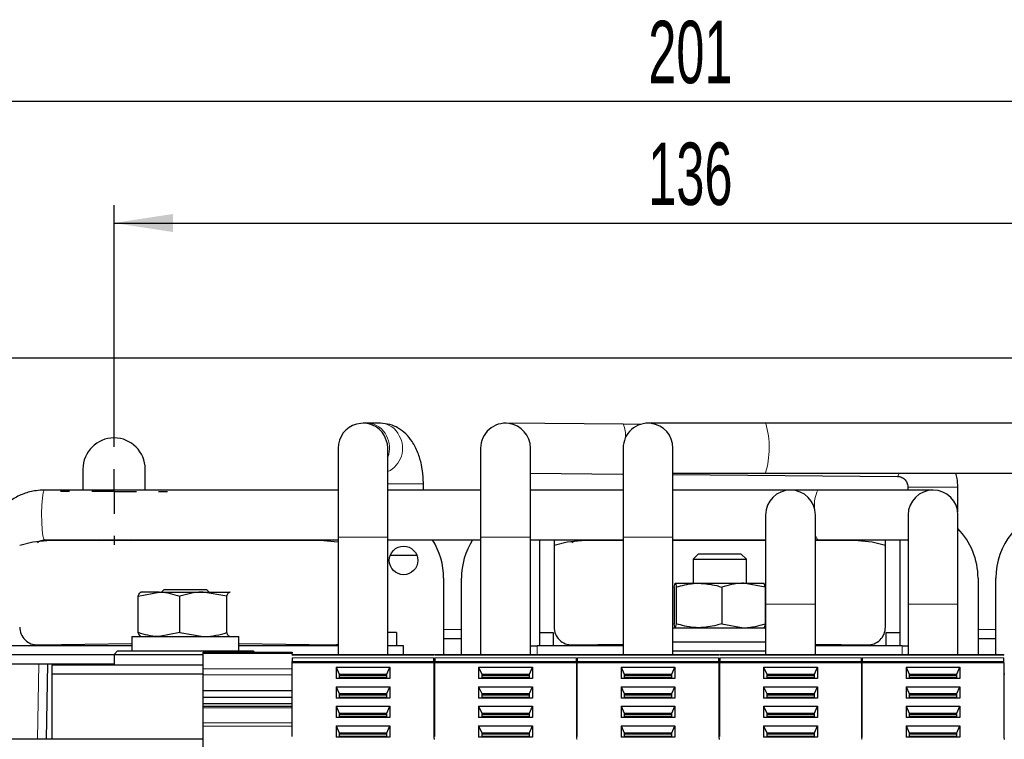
# Model space of a CAD drawing. Header units: millimetres. Extents: x 5 to 418, y 2 to 292.
# Tile 7 of 39: x 61 to 116, y 104 to 144. Entities that reach past the tile are written whole.
import ezdxf

# ---------------------------------------------------------------- set-up
doc = ezdxf.new("R2010")
doc.units = ezdxf.units.MM
doc.layers.add('SLD-0', color=7, linetype='Continuous')
doc.styles.add('SLDTEXTSTYLE0', font='TXT', dxfattribs={"width": 0.605})
doc.dimstyles.new('SLDDIMSTYLE0', dxfattribs={"dimtxt": 3.5, "dimasz": 3.302, "dimexe": 0, "dimexo": 0.0625, "dimgap": 0.875, "dimtad": 1, "dimlfac": 2, "dimrnd": 1e-09, "dimzin": 12, "dimdsep": 46, "dimtxsty": 'SLDTEXTSTYLE0', "dimsah": 1, "dimcen": 0.09, "dimadec": 0, "dimazin": 3, "dimtfac": 1, "dimtofl": 0, "dimtmove": 0, "dimatfit": 3, "dimfxl": 1, "dimfrac": 2, "dimtolj": 1, "dimtzin": 12, "dimarcsym": 0})

# ---------------------------------------------------------------- blocks, each defined once
blk = doc.blocks.new('_D_5')
at = {"layer": 'SLD-0'}
for p, q in [((66.394, 120.838), (66.394, 133.898)), ((134.394, 120.838), (134.394, 133.898)), ((66.394, 132.898), (134.394, 132.898))]:
    blk.add_line(p, q, dxfattribs=at)
for points in [[(66.394, 132.898), (69.696, 132.39), (69.696, 133.406)], [(134.394, 132.898), (131.092, 133.406), (131.092, 132.39)]]:
    blk.add_solid(points, dxfattribs=at)
at = {"layer": 'SLD-0', "insert": (96.384, 137.41), "char_height": 3.5, "attachment_point": 1, "style": 'SLDTEXTSTYLE0'}
blk.add_mtext('136', dxfattribs=at)
blk = doc.blocks.new('_D_6')
at = {"layer": 'SLD-0'}
for p, q in [((50.144, 119.088), (50.144, 140.732)), ((150.644, 119.088), (150.644, 140.732)), ((50.144, 139.732), (150.644, 139.732))]:
    blk.add_line(p, q, dxfattribs=at)
for points in [[(50.144, 139.732), (53.446, 139.224), (53.446, 140.24)], [(150.644, 139.732), (147.342, 140.24), (147.342, 139.224)]]:
    blk.add_solid(points, dxfattribs=at)
at = {"layer": 'SLD-0', "insert": (96.384, 144.244), "char_height": 3.5, "attachment_point": 1, "style": 'SLDTEXTSTYLE0'}
blk.add_mtext('201', dxfattribs=at)
blk = doc.blocks.new('SW_CENTERMARKSYMBOL_1')
at = {"layer": 'SLD-0', "color": 0}
for p, q in [((0, 2.5), (0, 3)), ((0, 0), (0, 1.25)), ((-2.5, 0), (-3, 0)), ((0, 0), (-1.25, 0)), ((0, 0), (0, -1.25)), ((0, 0), (1.25, 0)), ((2.5, 0), (3, 0)), ((0, -2.5), (0, -3))]:
    blk.add_line(p, q, dxfattribs=at)

msp = doc.modelspace()

# ---------------------------------------------------------------- linework, layer by layer
at = {"color": 7, "linetype": 'Continuous', "lineweight": 25}
for p, q in [((45.6444, 125.338), (155.1444, 125.338)), ((80.6373, 121.663), (80.3694, 121.663)), ((81.3569, 121.663), (80.6373, 121.663)), ((94.9667, 121.6083), (88.381, 121.6629)), ((95.9545, 121.6001), (94.9667, 121.6083)), ((102.9553, 121.663), (96.3694, 121.663)), ((140.3718, 121.663), (102.9553, 121.663)), ((78.9694, 120.263), (78.9694, 115.263)), ((81.7694, 115.263), (81.7694, 120.263)), ((86.9694, 120.263), (86.9694, 115.263)), ((89.7694, 115.263), (89.7694, 120.263)), ((94.9694, 120.263), (94.9694, 115.263)), ((97.7694, 115.263), (97.7694, 120.263)), ((64.6444, 119.088), (64.6444, 117.913)), ((68.1444, 117.913), (68.1444, 119.088)), ((89.7694, 118.8513), (94.9435, 118.8084)), ((97.7694, 118.863), (102.9553, 118.863)), ((102.9553, 118.863), (140.3718, 118.863)), ((94.9435, 118.8084), (94.9694, 118.8082)), ((97.7694, 118.785), (110.3765, 118.6804)), ((78.9694, 117.913), (62.4926, 117.913)), ((86.9694, 117.913), (81.7694, 117.913)), ((83.7569, 117.913), (83.7569, 118.263)), ((94.9694, 117.913), (89.7694, 117.913)), ((104.3694, 117.913), (97.7694, 117.913)), ((105.8965, 117.913), (104.3694, 117.913)), ((112.3694, 117.913), (105.8965, 117.913)), ((110.9569, 118.0804), (110.9569, 117.913)), ((113.7569, 116.6997), (113.7569, 118.0804)), ((102.9694, 116.513), (102.9694, 111.513)), ((105.7694, 111.513), (105.7694, 116.513)), ((110.9694, 116.513), (110.9694, 111.513)), ((113.7694, 111.513), (113.7694, 116.513)), ((62.4926, 115.113), (78.9694, 115.113)), ((77.9569, 115.0755), (62.8319, 115.0755)), ((65.4526, 115.113), (65.5141, 115.0755)), ((67.2746, 115.0755), (67.3361, 115.113)), ((78.9694, 115.263), (78.9694, 108.688)), ((81.7694, 108.688), (81.7694, 115.263)), ((81.7694, 115.113), (86.9694, 115.113)), ((86.9694, 115.263), (86.9694, 108.688)), ((89.7694, 108.688), (89.7694, 115.263)), ((89.7694, 115.113), (94.9694, 115.113)), ((90.2694, 115.113), (90.2694, 109.163)), ((91.0944, 115.113), (91.0944, 110.2213)), ((94.9694, 115.0755), (92.8319, 115.0755)), ((94.9694, 115.263), (94.9694, 108.688)), ((97.7694, 108.688), (97.7694, 115.263)), ((97.7694, 115.113), (102.9694, 115.113)), ((102.9694, 115.0755), (97.7694, 115.0755)), ((105.7694, 115.113), (105.8965, 115.113)), ((107.9569, 115.0755), (105.7694, 115.0755)), ((105.8965, 115.113), (110.9694, 115.113)), ((109.6944, 110.2213), (109.6944, 115.113)), ((110.5194, 109.163), (110.5194, 115.113)), ((81.9027, 114.263), (83.386, 114.263)), ((99.2011, 114.338), (98.8944, 114.0312)), ((98.8944, 114.0312), (98.8944, 112.688)), ((98.8944, 114.0312), (101.8944, 114.0312)), ((99.2011, 114.338), (101.5876, 114.338)), ((101.8944, 114.0312), (101.5876, 114.338)), ((101.8944, 112.688), (101.8944, 114.0312)), ((84.8944, 112.963), (84.8944, 108.688)), ((85.8944, 108.688), (85.8944, 112.963)), ((114.8944, 112.963), (114.8944, 108.688)), ((115.8944, 108.688), (115.8944, 112.963)), ((69.2011, 112.338), (69.0511, 112.188)), ((69.2011, 112.338), (71.5876, 112.338)), ((71.7376, 112.188), (71.5876, 112.338)), ((97.8404, 112.4647), (97.8962, 112.688)), ((97.8404, 112.4647), (97.8404, 110.4113)), ((97.8962, 112.688), (99.229, 112.688)), ((97.952, 112.4647), (97.952, 110.4113)), ((99.229, 112.688), (101.7271, 112.688)), ((100.5059, 112.4647), (100.5059, 110.4113)), ((102.9483, 112.4647), (101.7271, 112.688)), ((101.7271, 112.688), (102.8925, 112.688)), ((102.9483, 112.4647), (102.8925, 112.688)), ((102.9483, 112.4647), (102.9483, 110.4113)), ((67.752, 111.9647), (68.916, 112.188)), ((67.752, 109.9113), (67.752, 111.9647)), ((67.8944, 112.188), (67.8794, 112.1794)), ((68.916, 112.188), (67.8949, 112.188)), ((68.916, 112.188), (71.4012, 112.188)), ((70.08, 109.9113), (70.08, 111.9647)), ((72.7223, 111.9647), (71.4012, 112.188)), ((71.4012, 112.188), (72.8795, 112.188)), ((72.7223, 109.9113), (72.7223, 111.9647)), ((72.8795, 112.188), (72.9093, 112.1768)), ((72.9093, 112.1794), (72.8944, 112.188)), ((102.9694, 111.513), (102.9694, 108.688)), ((105.7694, 108.688), (105.7694, 111.513)), ((110.9694, 111.513), (110.9694, 108.688)), ((113.7694, 108.688), (113.7694, 111.513)), ((97.7694, 110.188), (102.9424, 110.188)), ((97.952, 110.4113), (97.8962, 110.188)), ((100.5059, 110.4113), (101.7271, 110.188)), ((67.3944, 109.688), (67.3944, 108.888)), ((67.3944, 109.688), (67.7383, 109.688)), ((67.7383, 109.688), (73.3944, 109.688)), ((67.8794, 109.6966), (67.8944, 109.688)), ((70.08, 109.9113), (68.916, 109.688)), ((70.08, 109.9113), (71.4012, 109.688)), ((72.8944, 109.688), (72.9093, 109.6966)), ((73.3944, 108.888), (73.3944, 109.688)), ((82.2444, 109.913), (81.7694, 109.913)), ((82.2444, 109.913), (82.2444, 109.163)), ((84.8944, 109.588), (85.8944, 109.588)), ((90.2694, 109.913), (91.0444, 109.913)), ((91.0444, 109.913), (91.0444, 109.163)), ((109.7444, 109.913), (110.5194, 109.913)), ((109.7444, 109.163), (109.7444, 109.913)), ((114.8944, 109.588), (115.8944, 109.588)), ((67.3944, 109.163), (60.1444, 109.163)), ((62.1114, 109.2214), (67.3944, 109.3117)), ((73.3944, 109.3117), (78.6773, 109.2214)), ((78.9694, 109.163), (73.3944, 109.163)), ((82.6444, 109.163), (81.7694, 109.163)), ((82.6444, 108.688), (82.6444, 109.163)), ((89.7694, 109.163), (90.1444, 109.163)), ((94.9694, 109.163), (90.1444, 109.163)), ((92.1114, 109.2214), (94.9694, 109.2703)), ((97.7694, 109.388), (102.9694, 109.388)), ((105.7694, 109.2711), (108.6773, 109.2214)), ((110.6444, 109.163), (105.7694, 109.163)), ((110.6444, 109.163), (110.9694, 109.163)), ((66.3944, 108.663), (60.1444, 108.663)), ((66.5944, 108.888), (66.3944, 108.688)), ((66.3944, 108.688), (66.3944, 108.088)), ((66.3944, 108.688), (71.3944, 108.688)), ((66.5944, 108.888), (72.3743, 108.888)), ((71.3944, 108.813), (76.3944, 108.813)), ((71.3944, 108.7398), (71.3944, 108.813)), ((71.3944, 107.8898), (71.3944, 108.7398)), ((72.3743, 108.888), (74.1944, 108.888)), ((74.2694, 108.813), (74.1944, 108.888)), ((76.3944, 108.813), (76.3944, 108.7398)), ((76.3944, 108.688), (84.3444, 108.688)), ((84.3944, 108.688), (92.3444, 108.688)), ((92.3944, 108.663), (92.3444, 108.663)), ((92.3944, 108.688), (100.3444, 108.688)), ((97.7694, 108.888), (102.9694, 108.888)), ((100.3944, 108.688), (108.3444, 108.688)), ((108.3944, 108.663), (108.3444, 108.663)), ((108.3944, 108.688), (116.3444, 108.688)), ((58.6687, 108.163), (66.3944, 108.163)), ((62.5983, 103.938), (62.6694, 108.163)), ((62.8944, 108.088), (62.8944, 107.588)), ((71.3944, 108.088), (62.8944, 108.088)), ((71.3944, 107.5362), (71.3944, 107.8898)), ((76.3944, 108.2209), (76.3944, 108.2916)), ((84.3444, 108.2209), (76.3944, 108.2209)), ((76.3944, 104.0822), (76.3944, 108.2209)), ((78.857, 107.9733), (78.857, 107.3371)), ((78.857, 107.9733), (81.8817, 107.9733)), ((78.857, 107.9733), (79.0319, 107.5845)), ((81.7069, 107.5845), (81.8817, 107.9733)), ((81.8817, 107.9733), (81.8817, 107.3371)), ((84.3444, 108.2209), (84.3444, 108.2916)), ((84.3444, 108.2209), (84.3444, 103.9992)), ((84.3944, 108.2209), (84.3944, 108.2916)), ((92.3444, 108.2209), (84.3944, 108.2209)), ((84.3944, 104.0822), (84.3944, 108.2209)), ((86.857, 107.9733), (86.857, 107.3371)), ((86.857, 107.9733), (89.8817, 107.9733)), ((86.857, 107.9733), (87.0319, 107.5845)), ((89.7069, 107.5845), (89.8817, 107.9733)), ((89.8817, 107.9733), (89.8817, 107.3371)), ((92.3444, 108.2209), (92.3444, 108.2916)), ((92.3444, 108.2209), (92.3444, 103.9992)), ((92.3444, 108.163), (92.3944, 108.163)), ((92.3944, 108.2209), (92.3944, 108.2916)), ((100.3444, 108.2209), (92.3944, 108.2209)), ((92.3944, 104.0822), (92.3944, 108.2209)), ((94.857, 107.9733), (94.857, 107.3371)), ((94.857, 107.9733), (97.8817, 107.9733)), ((94.857, 107.9733), (95.0319, 107.5845)), ((97.7069, 107.5845), (97.8817, 107.9733)), ((97.8817, 107.9733), (97.8817, 107.3371)), ((100.3444, 108.2209), (100.3444, 108.2916)), ((100.3444, 108.2209), (100.3444, 103.9992)), ((100.3944, 108.088), (100.3444, 108.088)), ((100.3944, 108.2209), (100.3944, 108.2916)), ((108.3444, 108.2209), (100.3944, 108.2209)), ((100.3944, 104.0822), (100.3944, 108.2209)), ((102.857, 107.9733), (102.857, 107.3371)), ((102.857, 107.9733), (105.8817, 107.9733)), ((102.857, 107.9733), (103.0319, 107.5845)), ((105.7069, 107.5845), (105.8817, 107.9733)), ((105.8817, 107.9733), (105.8817, 107.3371)), ((108.3444, 108.2209), (108.3444, 108.2916)), ((108.3444, 108.2209), (108.3444, 103.9992)), ((108.3444, 108.163), (108.3944, 108.163)), ((108.3944, 108.2209), (108.3944, 108.2916)), ((116.3444, 108.2209), (108.3944, 108.2209)), ((108.3944, 104.0305), (108.3944, 108.2209)), ((110.857, 107.9733), (110.857, 107.3371)), ((110.857, 107.9733), (113.8817, 107.9733)), ((110.857, 107.9733), (111.0319, 107.5845)), ((113.7069, 107.5845), (113.8817, 107.9733)), ((113.8817, 107.9733), (113.8817, 107.3371)), ((116.3444, 108.2209), (116.3444, 108.2916)), ((116.3444, 108.2209), (116.3444, 103.9992)), ((62.8944, 107.588), (62.8944, 103.938)), ((71.3944, 107.588), (62.8944, 107.588)), ((71.3944, 106.6523), (71.3944, 107.5362)), ((81.8817, 107.3371), (78.857, 107.3371)), ((79.0319, 107.5845), (79.0319, 107.3371)), ((79.0319, 107.5845), (81.7069, 107.5845)), ((79.0319, 107.5138), (81.7069, 107.5138)), ((81.7069, 107.3371), (81.7069, 107.5845)), ((84.3944, 107.588), (84.3444, 107.588)), ((89.8817, 107.3371), (86.857, 107.3371)), ((87.0319, 107.5845), (87.0319, 107.3371)), ((87.0319, 107.5845), (89.7069, 107.5845)), ((87.0319, 107.5138), (89.7069, 107.5138)), ((89.7069, 107.3371), (89.7069, 107.5845)), ((92.3944, 107.588), (92.3444, 107.588)), ((97.8817, 107.3371), (94.857, 107.3371)), ((95.0319, 107.5845), (95.0319, 107.3371)), ((95.0319, 107.5845), (97.7069, 107.5845)), ((95.0319, 107.5138), (97.7069, 107.5138)), ((97.7069, 107.3371), (97.7069, 107.5845)), ((100.3944, 107.588), (100.3444, 107.588)), ((105.8817, 107.3371), (102.857, 107.3371)), ((103.0319, 107.5845), (103.0319, 107.3371)), ((103.0319, 107.5845), (105.7069, 107.5845)), ((103.0319, 107.5138), (105.7069, 107.5138)), ((105.7069, 107.3371), (105.7069, 107.5845)), ((108.3944, 107.588), (108.3444, 107.588)), ((113.8817, 107.3371), (110.857, 107.3371)), ((111.0319, 107.5845), (111.0319, 107.3371)), ((111.0319, 107.5845), (113.7069, 107.5845)), ((111.0319, 107.5138), (113.7069, 107.5138)), ((113.7069, 107.3371), (113.7069, 107.5845)), ((116.3944, 107.588), (116.3444, 107.588)), ((78.857, 106.8773), (81.8817, 106.8773)), ((78.857, 106.8773), (78.857, 106.2411)), ((78.857, 106.8773), (79.0319, 106.4885)), ((81.7069, 106.4885), (81.8817, 106.8773)), ((81.8817, 106.8773), (81.8817, 106.2411)), ((86.857, 106.8773), (89.8817, 106.8773)), ((86.857, 106.8773), (86.857, 106.2411)), ((86.857, 106.8773), (87.0319, 106.4885)), ((89.7069, 106.4885), (89.8817, 106.8773)), ((89.8817, 106.8773), (89.8817, 106.2411)), ((94.857, 106.8773), (97.8817, 106.8773)), ((94.857, 106.8773), (94.857, 106.2411)), ((94.857, 106.8773), (95.0319, 106.4885)), ((97.7069, 106.4885), (97.8817, 106.8773)), ((97.8817, 106.8773), (97.8817, 106.2411)), ((102.857, 106.8773), (105.8817, 106.8773)), ((102.857, 106.8773), (102.857, 106.2411)), ((102.857, 106.8773), (103.0319, 106.4885)), ((105.7069, 106.4885), (105.8817, 106.8773)), ((105.8817, 106.8773), (105.8817, 106.2411)), ((110.857, 106.8773), (113.8817, 106.8773)), ((110.857, 106.8773), (110.857, 106.2411)), ((110.857, 106.8773), (111.0319, 106.4885)), ((113.7069, 106.4885), (113.8817, 106.8773)), ((113.8817, 106.8773), (113.8817, 106.2411)), ((76.3944, 106.6523), (71.3944, 106.6523)), ((71.3944, 106.2634), (71.3944, 106.6523)), ((76.3944, 106.2634), (71.3944, 106.2634)), ((71.3944, 105.9099), (71.3944, 106.2634)), ((81.8817, 106.2411), (78.857, 106.2411)), ((79.0319, 106.4885), (79.0319, 106.2411)), ((79.0319, 106.4885), (81.7069, 106.4885)), ((79.0319, 106.4178), (81.7069, 106.4178)), ((81.7069, 106.2411), (81.7069, 106.4885)), ((89.8817, 106.2411), (86.857, 106.2411)), ((87.0319, 106.4885), (87.0319, 106.2411)), ((87.0319, 106.4885), (89.7069, 106.4885)), ((87.0319, 106.4178), (89.7069, 106.4178)), ((89.7069, 106.2411), (89.7069, 106.4885)), ((97.8817, 106.2411), (94.857, 106.2411)), ((95.0319, 106.4885), (95.0319, 106.2411)), ((95.0319, 106.4885), (97.7069, 106.4885)), ((95.0319, 106.4178), (97.7069, 106.4178)), ((97.7069, 106.2411), (97.7069, 106.4885)), ((105.8817, 106.2411), (102.857, 106.2411)), ((103.0319, 106.4885), (103.0319, 106.2411)), ((103.0319, 106.4885), (105.7069, 106.4885)), ((103.0319, 106.4178), (105.7069, 106.4178)), ((105.7069, 106.2411), (105.7069, 106.4885)), ((113.8817, 106.2411), (110.857, 106.2411)), ((111.0319, 106.4885), (111.0319, 106.2411)), ((111.0319, 106.4885), (113.7069, 106.4885)), ((111.0319, 106.4178), (113.7069, 106.4178)), ((113.7069, 106.2411), (113.7069, 106.4885)), ((76.3944, 105.9099), (71.3944, 105.9099)), ((71.3944, 105.771), (71.3944, 105.9099)), ((76.3944, 105.771), (71.3944, 105.771)), ((71.3944, 105.6977), (71.3944, 105.771)), ((71.3944, 104.8477), (71.3944, 105.6977)), ((78.857, 105.7813), (81.8817, 105.7813)), ((78.857, 105.7813), (78.857, 105.1451)), ((78.857, 105.7813), (79.0319, 105.3925)), ((81.7069, 105.3925), (81.8817, 105.7813)), ((81.8817, 105.7813), (81.8817, 105.1451)), ((86.857, 105.7813), (89.8817, 105.7813)), ((86.857, 105.7813), (86.857, 105.1451)), ((86.857, 105.7813), (87.0319, 105.3925)), ((89.7069, 105.3925), (89.8817, 105.7813)), ((89.8817, 105.7813), (89.8817, 105.1451)), ((94.857, 105.7813), (97.8817, 105.7813)), ((94.857, 105.7813), (94.857, 105.1451)), ((94.857, 105.7813), (95.0319, 105.3925)), ((97.7069, 105.3925), (97.8817, 105.7813)), ((97.8817, 105.7813), (97.8817, 105.1451)), ((102.857, 105.7813), (105.8817, 105.7813)), ((102.857, 105.7813), (102.857, 105.1451)), ((102.857, 105.7813), (103.0319, 105.3925)), ((105.7069, 105.3925), (105.8817, 105.7813)), ((105.8817, 105.7813), (105.8817, 105.1451)), ((110.857, 105.7813), (113.8817, 105.7813)), ((110.857, 105.7813), (110.857, 105.1451)), ((110.857, 105.7813), (111.0319, 105.3925)), ((113.7069, 105.3925), (113.8817, 105.7813)), ((113.8817, 105.7813), (113.8817, 105.1451)), ((81.8817, 105.1451), (78.857, 105.1451)), ((79.0319, 105.3925), (79.0319, 105.1451)), ((79.0319, 105.3925), (81.7069, 105.3925)), ((79.0319, 105.3218), (81.7069, 105.3218)), ((81.7069, 105.1451), (81.7069, 105.3925)), ((89.8817, 105.1451), (86.857, 105.1451)), ((87.0319, 105.3925), (87.0319, 105.1451)), ((87.0319, 105.3925), (89.7069, 105.3925)), ((87.0319, 105.3218), (89.7069, 105.3218)), ((89.7069, 105.1451), (89.7069, 105.3925)), ((97.8817, 105.1451), (94.857, 105.1451)), ((95.0319, 105.3925), (95.0319, 105.1451)), ((95.0319, 105.3925), (97.7069, 105.3925)), ((95.0319, 105.3218), (97.7069, 105.3218)), ((97.7069, 105.1451), (97.7069, 105.3925)), ((105.8817, 105.1451), (102.857, 105.1451)), ((103.0319, 105.3925), (103.0319, 105.1451)), ((103.0319, 105.3925), (105.7069, 105.3925)), ((103.0319, 105.3218), (105.7069, 105.3218)), ((105.7069, 105.1451), (105.7069, 105.3925)), ((113.8817, 105.1451), (110.857, 105.1451)), ((111.0319, 105.3925), (111.0319, 105.1451)), ((111.0319, 105.3925), (113.7069, 105.3925)), ((111.0319, 105.3218), (113.7069, 105.3218)), ((113.7069, 105.1451), (113.7069, 105.3925)), ((71.3944, 104.671), (71.3944, 104.8477)), ((71.3944, 83.705), (71.3944, 104.671)), ((78.857, 104.6853), (81.8817, 104.6853)), ((78.857, 104.6853), (78.857, 104.0491)), ((78.857, 104.6853), (79.0319, 104.2965)), ((81.7069, 104.2965), (81.8817, 104.6853)), ((81.8817, 104.6853), (81.8817, 104.0491)), ((86.857, 104.6853), (89.8817, 104.6853)), ((86.857, 104.6853), (86.857, 104.0491)), ((86.857, 104.6853), (87.0319, 104.2965)), ((89.7069, 104.2965), (89.8817, 104.6853)), ((89.8817, 104.6853), (89.8817, 104.0491)), ((94.857, 104.6853), (97.8817, 104.6853)), ((94.857, 104.6853), (94.857, 104.0491)), ((94.857, 104.6853), (95.0319, 104.2965)), ((97.7069, 104.2965), (97.8817, 104.6853)), ((97.8817, 104.6853), (97.8817, 104.0491)), ((102.857, 104.6853), (105.8817, 104.6853)), ((102.857, 104.6853), (102.857, 104.0491)), ((102.857, 104.6853), (103.0319, 104.2965)), ((105.7069, 104.2965), (105.8817, 104.6853)), ((105.8817, 104.6853), (105.8817, 104.0491)), ((110.857, 104.6853), (113.8817, 104.6853)), ((110.857, 104.6853), (110.857, 104.0491)), ((110.857, 104.6853), (111.0319, 104.2965)), ((113.7069, 104.2965), (113.8817, 104.6853)), ((113.8817, 104.6853), (113.8817, 104.0491)), ((71.3944, 103.938), (60.3944, 103.938)), ((81.8817, 104.0491), (78.857, 104.0491)), ((79.0319, 104.2965), (79.0319, 104.0491)), ((79.0319, 104.2965), (81.7069, 104.2965)), ((79.0319, 104.2258), (81.7069, 104.2258)), ((81.7069, 104.0491), (81.7069, 104.2965)), ((84.3944, 103.938), (84.3444, 103.938)), ((89.8817, 104.0491), (86.857, 104.0491)), ((87.0319, 104.2965), (87.0319, 104.0491)), ((87.0319, 104.2965), (89.7069, 104.2965)), ((87.0319, 104.2258), (89.7069, 104.2258)), ((89.7069, 104.0491), (89.7069, 104.2965)), ((92.3944, 103.938), (92.3444, 103.938)), ((97.8817, 104.0491), (94.857, 104.0491)), ((95.0319, 104.2965), (95.0319, 104.0491)), ((95.0319, 104.2965), (97.7069, 104.2965)), ((95.0319, 104.2258), (97.7069, 104.2258)), ((97.7069, 104.0491), (97.7069, 104.2965)), ((100.3944, 103.938), (100.3444, 103.938)), ((105.8817, 104.0491), (102.857, 104.0491)), ((103.0319, 104.2965), (103.0319, 104.0491)), ((103.0319, 104.2965), (105.7069, 104.2965)), ((103.0319, 104.2258), (105.7069, 104.2258)), ((105.7069, 104.0491), (105.7069, 104.2965)), ((108.3944, 103.938), (108.3444, 103.938)), ((113.8817, 104.0491), (110.857, 104.0491)), ((111.0319, 104.2965), (111.0319, 104.0491)), ((111.0319, 104.2965), (113.7069, 104.2965)), ((111.0319, 104.2258), (113.7069, 104.2258)), ((113.7069, 104.0491), (113.7069, 104.2965)), ((116.3944, 103.938), (116.3444, 103.938))]:
    msp.add_line(p, q, dxfattribs=at)
at = {"color": 7, "linetype": 'Continuous', "lineweight": 18}
for p, q in [((94.9873, 121.5979), (94.9667, 121.6083)), ((102.9761, 121.6526), (102.9553, 121.663)), ((94.9435, 118.8084), (94.9694, 118.8242)), ((81.7694, 118.263), (83.7569, 118.263)), ((110.9569, 118.0804), (113.7569, 118.0804)), ((81.5818, 115.263), (78.9694, 115.263)), ((81.7694, 115.263), (81.5818, 115.263)), ((88.5501, 115.263), (86.9694, 115.263)), ((89.7694, 115.263), (88.5501, 115.263)), ((96.54, 115.263), (94.9694, 115.263)), ((97.7694, 115.263), (96.54, 115.263)), ((105.7694, 111.513), (102.9694, 111.513)), ((113.7694, 111.513), (110.9694, 111.513)), ((84.8944, 110.088), (85.8944, 110.088)), ((114.8944, 110.088), (115.8944, 110.088)), ((90.1444, 108.688), (90.1444, 109.163)), ((110.6444, 108.688), (110.6444, 109.163)), ((76.3944, 108.7398), (71.3944, 108.7398)), ((72.3743, 108.888), (72.4134, 108.813)), ((76.3944, 108.6441), (84.3444, 108.6441)), ((84.3444, 108.5038), (76.3944, 108.5038)), ((84.3944, 108.6441), (92.3444, 108.6441)), ((92.3444, 108.5038), (84.3944, 108.5038)), ((92.3944, 108.6441), (100.3444, 108.6441)), ((100.3444, 108.5038), (92.3944, 108.5038)), ((100.3944, 108.6441), (108.3444, 108.6441)), ((108.3444, 108.5038), (100.3944, 108.5038)), ((108.3944, 108.6441), (116.3444, 108.6441)), ((116.3444, 108.5038), (108.3944, 108.5038)), ((62.1693, 108.163), (62.0983, 103.938)), ((71.3944, 107.8898), (76.3944, 107.8898)), ((84.3444, 108.2916), (76.3944, 108.2916)), ((92.3444, 108.2916), (84.3944, 108.2916)), ((100.3444, 108.2916), (92.3944, 108.2916)), ((108.3444, 108.2916), (100.3944, 108.2916)), ((116.3444, 108.2916), (108.3944, 108.2916)), ((76.3944, 107.5362), (71.3944, 107.5362)), ((79.0319, 107.3901), (81.7069, 107.3901)), ((87.0319, 107.3901), (89.7069, 107.3901)), ((95.0319, 107.3901), (97.7069, 107.3901)), ((103.0319, 107.3901), (105.7069, 107.3901)), ((111.0319, 107.3901), (113.7069, 107.3901)), ((79.0319, 106.2941), (81.7069, 106.2941)), ((87.0319, 106.2941), (89.7069, 106.2941)), ((95.0319, 106.2941), (97.7069, 106.2941)), ((103.0319, 106.2941), (105.7069, 106.2941)), ((111.0319, 106.2941), (113.7069, 106.2941)), ((76.3944, 105.6977), (71.3944, 105.6977)), ((79.0319, 105.198), (81.7069, 105.198)), ((87.0319, 105.198), (89.7069, 105.198)), ((95.0319, 105.198), (97.7069, 105.198)), ((103.0319, 105.198), (105.7069, 105.198)), ((111.0319, 105.198), (113.7069, 105.198)), ((71.3944, 104.8477), (76.3944, 104.8477)), ((76.3944, 104.671), (71.3944, 104.671)), ((79.0319, 104.102), (81.7069, 104.102)), ((87.0319, 104.102), (89.7069, 104.102)), ((95.0319, 104.102), (97.7069, 104.102)), ((103.0319, 104.102), (105.7069, 104.102)), ((111.0319, 104.102), (113.7069, 104.102))]:
    msp.add_line(p, q, dxfattribs=at)
at = {"color": 7, "linetype": 'Continuous', "lineweight": 25, "flags": 128}
for points in [[(81.7694, 120.263), (81.7481, 120.5061), (81.5818, 120.963)], [(62.8319, 115.0755), (61.8334, 114.9881), (61.0944, 114.8067)], [(78.9694, 114.9856), (78.9553, 114.9881), (77.9569, 115.0755)], [(92.8319, 115.0755), (91.8334, 114.9881), (91.0944, 114.8067)], [(109.6944, 114.8067), (108.9553, 114.9881), (107.9569, 115.0755)], [(78.6773, 109.2214), (78.8748, 109.2377), (78.9694, 109.2598)]]:
    msp.add_lwpolyline(points, dxfattribs=at)
at = {"color": 7, "linetype": 'Continuous', "lineweight": 18, "flags": 128}
for points in [[(110.3765, 118.6804), (110.4153, 118.7163), (110.4624, 118.863)], [(62.4926, 117.913), (62.4726, 117.903), (62.4171, 117.762), (62.3706, 117.4704), (62.3389, 117.0633), (62.3257, 116.5898), (62.3326, 116.1071), (62.3589, 115.6733), (62.4012, 115.3408), (62.4546, 115.1497), (62.4926, 115.113)]]:
    msp.add_lwpolyline(points, dxfattribs=at)
at = {"color": 7, "linetype": 'Continuous', "lineweight": 25}
msp.add_circle((82.6444, 113.963), 0.8, dxfattribs=at)
for centre, radius, start, end in [((80.3694, 120.263), 1.4, 30, 180), ((88.3694, 120.263), 1.4, 82.58241, 180), ((88.3694, 120.263), 1.4, 0, 82.58241), ((96.3694, 120.263), 1.4, 83, 180), ((96.3694, 120.263), 1.4, 0, 83), ((66.3944, 119.088), 1.75, 0, 180), ((104.3694, 116.513), 1.4, 0, 180), ((112.3694, 116.513), 1.4, 0, 180), ((119.8944, 112.963), 4, 102.70944, 180), ((110.8944, 112.963), 4, 0, 44.30556), ((80.8944, 112.963), 4, 0, 32.51361), ((89.8944, 112.963), 4, 147.48639, 180), ((62.0944, 110.2213), 1, 180, 270.97932), ((92.0944, 110.2213), 1, 180, 270.97932), ((108.6944, 110.2213), 1, 269.02068, 0)]:
    msp.add_arc(centre, radius, start, end, dxfattribs=at)
at = {"color": 7, "linetype": 'Continuous', "lineweight": 18}
for centre, radius, start, end in [((80.5996, 120.4689), 1.1947, 24.43053, 88.18934), ((81.3191, 120.4689), 1.1947, 24.43053, 88.18934), ((98.3482, 120.2922), 4.8238, 342.76548, 16.38039), ((93.1453, 120.9118), 1.9655, 358.94757, 20.42931), ((80.2577, 120.2619), 1.5923, 341.69121, 26.12358), ((81.1321, 120.257), 1.4572, 295.93218, 28.97968), ((107.7513, 117.0541), 2.044, 155.15297, 184.10721), ((106.2765, 115.4492), 0.5074, 178.19547, 221.5083)]:
    msp.add_arc(centre, radius, start, end, dxfattribs=at)
at = {"color": 7, "linetype": 'Continuous', "lineweight": 25}
for points, knots in [([(83.7569, 118.263), (83.7541, 118.3914), (83.7462, 118.757), (83.6592, 119.3566), (83.4602, 120.034), (83.1646, 120.6157), (82.7879, 121.0776), (82.364, 121.4027), (81.8813, 121.6203), (81.5333, 121.6486), (81.3569, 121.663)], [0, 0, 0, 0, 0.0774309, 0.2205041, 0.3679878, 0.5241157, 0.6518248, 0.7698438, 0.8832811, 1, 1, 1, 1]), ([(113.7569, 118.0804), (113.754, 118.2423), (113.7492, 118.5083), (113.6758, 118.7632), (113.6471, 118.863)], [0, 0, 0, 0, 0.60869769, 1, 1, 1, 1]), ([(110.3765, 118.6804), (110.4038, 118.679), (110.5068, 118.6736), (110.6808, 118.608), (110.8534, 118.447), (110.9445, 118.2552), (110.9534, 118.129), (110.9569, 118.0804)], [0, 0, 0, 0, 0.09267057, 0.35030821, 0.60624519, 0.8482335, 1, 1, 1, 1]), ([(62.4926, 117.913), (62.3312, 117.9062), (61.9329, 117.8894), (61.3144, 117.724), (60.667, 117.4144), (60.3076, 117.1023), (60.128, 116.9463)], [0, 0, 0, 0, 0.18501818, 0.45657697, 0.72834773, 1, 1, 1, 1]), ([(62.0955, 114.949), (62.1002, 114.9551), (62.15, 115.0203), (62.2911, 115.0891), (62.4267, 115.1052), (62.4926, 115.113)], [0, 0, 0, 0, 0.0503971, 0.5393396, 1, 1, 1, 1]), ([(92.0927, 114.9485), (92.0965, 114.9536), (92.1447, 115.0178), (92.2847, 115.0879), (92.4205, 115.1047), (92.488, 115.113)], [0, 0, 0, 0, 0.0413197, 0.5233806, 1, 1, 1, 1]), ([(97.8962, 112.688), (97.8975, 112.6878), (97.9164, 112.6846), (97.9348, 112.5706), (97.952, 112.4647)], [0, 0, 0, 0, 0.0702006, 1, 1, 1, 1]), ([(97.952, 112.4647), (98.2702, 112.5548), (98.6912, 112.674), (99.1234, 112.6853), (99.229, 112.688)], [0, 0, 0, 0, 0.7556342, 1, 1, 1, 1]), ([(99.229, 112.688), (99.5632, 112.6609), (99.9956, 112.626), (100.4116, 112.4945), (100.5059, 112.4647)], [0, 0, 0, 0, 0.7730974, 1, 1, 1, 1]), ([(101.7271, 112.688), (101.6982, 112.6878), (101.2858, 112.6846), (100.8817, 112.5706), (100.5059, 112.4647)], [0, 0, 0, 0, 0.0702006, 1, 1, 1, 1]), ([(67.752, 111.9647), (67.7637, 111.9945), (67.8149, 112.126), (67.8681, 112.1609), (67.9092, 112.188)], [0, 0, 0, 0, 0.2269026, 1, 1, 1, 1]), ([(68.916, 112.188), (68.9436, 112.1878), (69.3367, 112.1846), (69.7219, 112.0706), (70.08, 111.9647)], [0, 0, 0, 0, 0.0702006, 1, 1, 1, 1]), ([(71.4012, 112.188), (71.3698, 112.1878), (70.9237, 112.1846), (70.4865, 112.0706), (70.08, 111.9647)], [0, 0, 0, 0, 0.0702006, 1, 1, 1, 1]), ([(72.7223, 111.9647), (72.7339, 111.9945), (72.7851, 112.126), (72.8383, 112.1609), (72.8795, 112.188)], [0, 0, 0, 0, 0.2269026, 1, 1, 1, 1]), ([(97.8962, 110.188), (97.8949, 110.1882), (97.8761, 110.1914), (97.8576, 110.3053), (97.8404, 110.4113)], [0, 0, 0, 0, 0.0702006, 1, 1, 1, 1]), ([(99.229, 110.188), (99.1234, 110.1907), (98.6912, 110.2019), (98.2702, 110.3212), (97.952, 110.4113)], [0, 0, 0, 0, 0.2443658, 1, 1, 1, 1]), ([(100.5059, 110.4113), (100.4116, 110.3815), (99.9956, 110.25), (99.5632, 110.215), (99.229, 110.188)], [0, 0, 0, 0, 0.2269026, 1, 1, 1, 1]), ([(101.7271, 110.188), (101.7561, 110.1882), (102.1684, 110.1914), (102.5725, 110.3053), (102.9483, 110.4113)], [0, 0, 0, 0, 0.0702006, 1, 1, 1, 1]), ([(102.8925, 110.188), (102.8938, 110.1882), (102.9126, 110.1914), (102.9311, 110.3053), (102.9483, 110.4113)], [0, 0, 0, 0, 0.0702006, 1, 1, 1, 1]), ([(68.916, 109.688), (68.8884, 109.6882), (68.4954, 109.6914), (68.1102, 109.8053), (67.752, 109.9113)], [0, 0, 0, 0, 0.0702006, 1, 1, 1, 1]), ([(67.8797, 109.7215), (67.8485, 109.743), (67.8053, 109.7728), (67.7637, 109.8811), (67.752, 109.9113)], [0, 0, 0, 0, 0.7210723, 1, 1, 1, 1]), ([(71.4012, 109.688), (71.4325, 109.6882), (71.8786, 109.6914), (72.3158, 109.8053), (72.7223, 109.9113)], [0, 0, 0, 0, 0.0702006, 1, 1, 1, 1]), ([(72.8795, 109.688), (72.8383, 109.715), (72.7851, 109.75), (72.7339, 109.8815), (72.7223, 109.9113)], [0, 0, 0, 0, 0.7730974, 1, 1, 1, 1])]:
    msp.add_open_spline(points, degree=3, knots=knots, dxfattribs=at)
for points in [[(76.3944, 108.6441), (76.3944, 108.6506), (76.3944, 108.6637), (76.3944, 108.6773), (76.3944, 108.6863), (76.3944, 108.6874), (76.3944, 108.688)], [(76.3944, 108.5038), (76.3944, 108.4883), (76.3944, 108.4573), (76.3944, 108.3977), (76.3944, 108.3381), (76.3944, 108.3071), (76.3944, 108.2916)], [(84.3444, 108.6441), (84.3444, 108.6506), (84.3444, 108.6637), (84.3444, 108.6773), (84.3444, 108.6863), (84.3444, 108.6874), (84.3444, 108.688)], [(84.3444, 108.2916), (84.3444, 108.3071), (84.3444, 108.3381), (84.3444, 108.3977), (84.3444, 108.4573), (84.3444, 108.4883), (84.3444, 108.5038)], [(84.3944, 108.6441), (84.3944, 108.6506), (84.3944, 108.6637), (84.3944, 108.6773), (84.3944, 108.6863), (84.3944, 108.6874), (84.3944, 108.688)], [(84.3944, 108.5038), (84.3944, 108.4883), (84.3944, 108.4573), (84.3944, 108.3977), (84.3944, 108.3381), (84.3944, 108.3071), (84.3944, 108.2916)], [(92.3444, 108.6441), (92.3444, 108.6506), (92.3444, 108.6637), (92.3444, 108.6773), (92.3444, 108.6863), (92.3444, 108.6874), (92.3444, 108.688)], [(92.3444, 108.2916), (92.3444, 108.3071), (92.3444, 108.3381), (92.3444, 108.3977), (92.3444, 108.4573), (92.3444, 108.4883), (92.3444, 108.5038)], [(92.3944, 108.6441), (92.3944, 108.6506), (92.3944, 108.6637), (92.3944, 108.6773), (92.3944, 108.6863), (92.3944, 108.6874), (92.3944, 108.688)], [(92.3944, 108.5038), (92.3944, 108.4883), (92.3944, 108.4573), (92.3944, 108.3977), (92.3944, 108.3381), (92.3944, 108.3071), (92.3944, 108.2916)], [(100.3444, 108.6441), (100.3444, 108.6506), (100.3444, 108.6637), (100.3444, 108.6773), (100.3444, 108.6863), (100.3444, 108.6874), (100.3444, 108.688)], [(100.3444, 108.2916), (100.3444, 108.3071), (100.3444, 108.3381), (100.3444, 108.3977), (100.3444, 108.4573), (100.3444, 108.4883), (100.3444, 108.5038)], [(100.3944, 108.6441), (100.3944, 108.6506), (100.3944, 108.6637), (100.3944, 108.6773), (100.3944, 108.6863), (100.3944, 108.6874), (100.3944, 108.688)], [(100.3944, 108.5038), (100.3944, 108.4883), (100.3944, 108.4573), (100.3944, 108.3977), (100.3944, 108.3381), (100.3944, 108.3071), (100.3944, 108.2916)], [(108.3444, 108.6441), (108.3444, 108.6506), (108.3444, 108.6637), (108.3444, 108.6773), (108.3444, 108.6863), (108.3444, 108.6874), (108.3444, 108.688)], [(108.3444, 108.2916), (108.3444, 108.3071), (108.3444, 108.3381), (108.3444, 108.3977), (108.3444, 108.4573), (108.3444, 108.4883), (108.3444, 108.5038)], [(108.3944, 108.6441), (108.3944, 108.6506), (108.3944, 108.6637), (108.3944, 108.6773), (108.3944, 108.6863), (108.3944, 108.6874), (108.3944, 108.688)], [(108.3944, 108.5038), (108.3944, 108.4883), (108.3944, 108.4573), (108.3944, 108.3977), (108.3944, 108.3381), (108.3944, 108.3071), (108.3944, 108.2916)], [(116.3444, 108.6441), (116.3444, 108.6506), (116.3444, 108.6637), (116.3444, 108.6773), (116.3444, 108.6863), (116.3444, 108.6874), (116.3444, 108.688)], [(116.3444, 108.2916), (116.3444, 108.3071), (116.3444, 108.3381), (116.3444, 108.3977), (116.3444, 108.4573), (116.3444, 108.4883), (116.3444, 108.5038)]]:
    msp.add_open_spline(points, degree=3, dxfattribs=at)

# ---------------------------------------------------------------- block references
at = {"layer": 'SLD-0'}
msp.add_blockref('SW_CENTERMARKSYMBOL_1', (66.3944, 117.838), dxfattribs=at)

# ---------------------------------------------------------------- dimensions: what is measured, and where the dimension line sits
for base, p1, p2, picture, middle in [((150.6444, 139.7322), (50.1444, 119.088), (150.6444, 119.088), '_D_6', (100.3944, 139.7322)), ((134.3944, 132.898), (66.3944, 120.838), (134.3944, 120.838), '_D_5', (100.3944, 132.898))]:
    dim = msp.add_linear_dim(base=base, p1=p1, p2=p2, dimstyle='SLDDIMSTYLE0', dxfattribs=at)
    dim.commit()
    dim.dimension.update_dxf_attribs({"geometry": picture, "text_midpoint": middle, "dimtype": 160})

doc.saveas('drawing.dxf')
